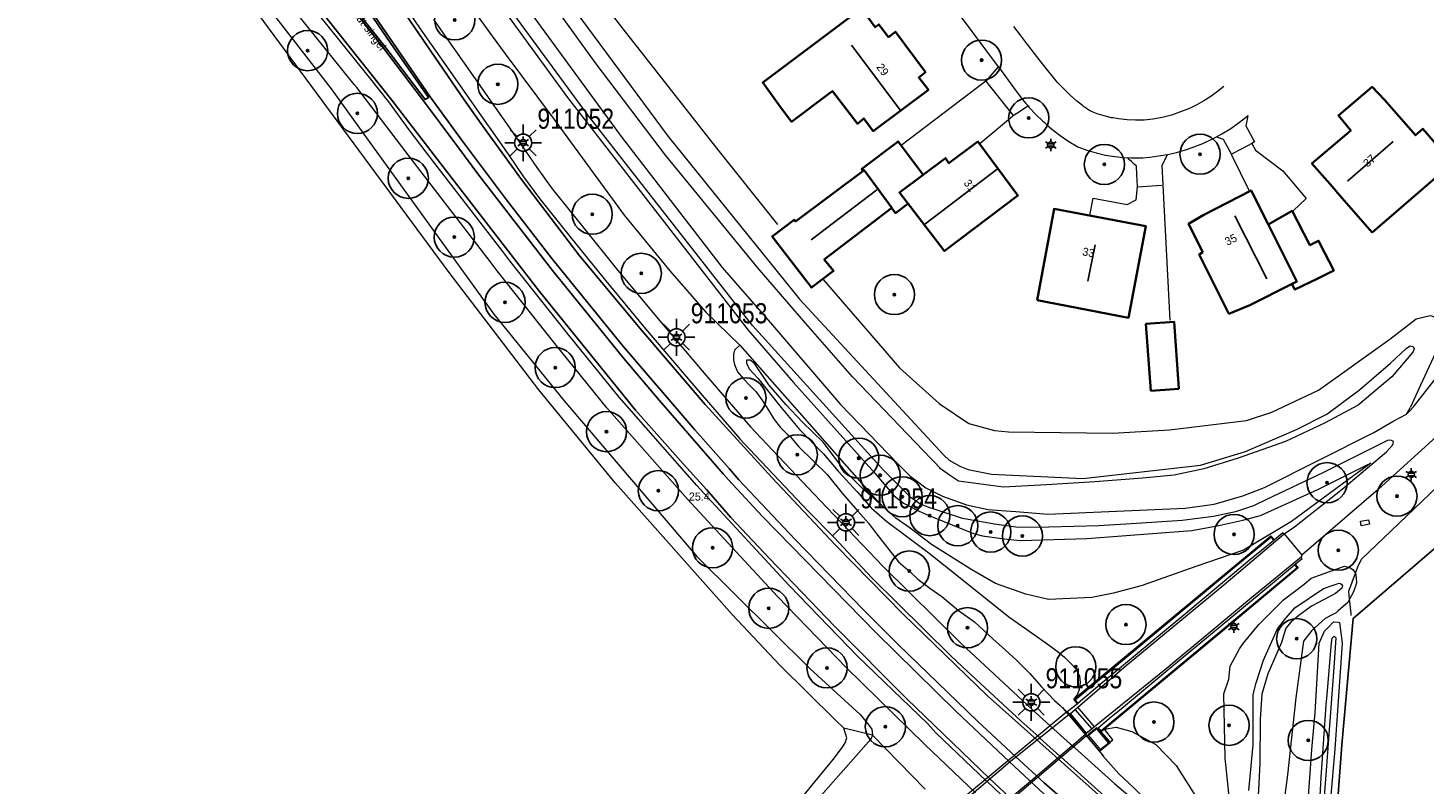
# Model space of a CAD drawing. Header units: metres. Extents: x 169249 to 194689, y 406250 to 412203.
# Tile 24 of 35: x 170061 to 170235, y 406677 to 406771. Entities that reach past the tile are written whole.
import ezdxf
from ezdxf.enums import TextEntityAlignment as Align

# ---------------------------------------------------------------- set-up
doc = ezdxf.new("R2010")
doc.units = ezdxf.units.M
doc.layers.get('0').update_dxf_attribs({"lineweight": 25})
for name, color, linetype, lineweight in [('B-WE-BV-LEUNING-G', 210, 'BV-LEUNING', 18), ('B-WE-GR-BOOM-S', 90, 'Continuous', 25), ('B-WE-GW-TALUD_KRUIN-G', 90, 'Continuous', 18), ('B-WE-GW-TALUD_TEEN-G', 90, 'Continuous', 18), ('B-WE-GW-WATERGANG_INSTEEK-G', 160, 'Continuous', 18), ('B-WE-GW-WATERGANG_SLOOT_BODEM-G', 160, 'Continuous', 18), ('B-WE-IE-TERREINAFSCHEIDING_KUNSTMATIG_MUUR-GV', 90, 'IE-TERREINAFSCHEIDING-KUNSTMATIG-DICHT', 18), ('B-WE-KL-ET_LS_OV_LICHTMAST-S', 190, 'Continuous', 25), ('B-WE-KW-KUNSTWERK_TUNNEL-G', 170, 'Continuous', 18), ('B-WE-OG-TOPOGRAFIE_BEBOUWING-G', 1, 'Continuous', 35), ('B-WE-OG-TOPOGRAFIE_CULTUURSCHEIDING-G', 7, 'Continuous', 18), ('B-WE-OG-TOPOGRAFIE_TERREIN_AGRARISCH-GV', 92, 'Continuous', 18), ('B-WE-OG-TOPOGRAFIE_TERREIN_GROEN-GV', 92, 'Continuous', 18), ('B-WE-OG-TOPOGRAFIE_TERREIN_GROEN_BOS-GV', 92, 'Continuous', 18), ('B-WE-OG-TOPOGRAFIE_WEG_BERM-GV', 62, 'Continuous', 18), ('B-WE-OG-TOPOGRAFIE_WEG_RIJWIELPAD-GV', 51, 'Continuous', 18), ('B-WE-OG-TOPOGRAFIE_WEG_VERHARD-G', 252, 'Continuous', 18)]:
    doc.layers.add(name, color=color, linetype=linetype, lineweight=lineweight)
for name, color, linetype in [('B-WE-IE-TERREINAFSCHEIDING_KUNSTMATIG_HEKWERK_RASTER-G', 7, 'Continuous'), ('B-WE-KG-KADASTRAAL_NOK-G', 7, 'Continuous'), ('B-WE-VW-MARKERING-G', 7, 'Continuous'), ('Label_Nummeraanduidingreeks', 7, 'Continuous'), ('Label_Openbareruimte', 7, 'Continuous'), ('Label_Puntobject', 7, 'Continuous')]:
    doc.layers.add(name, color=color, linetype=linetype)
doc.styles.add('ARIAL', font='ARIALN.TTF', dxfattribs={"height": 1})
doc.styles.add('NLCS-ISO', font='txt')
doc.linetypes.add('BV-LEUNING', pattern='A,1,[69,NLCS.SHX,S=0.2,R=0,X=0,Y=0],1', length=2)
doc.linetypes.add('IE-TERREINAFSCHEIDING-KUNSTMATIG-DICHT', pattern='A,8,-1,[82,NLCS.SHX,S=0.75,R=90,X=0,Y=0],-1', length=10)

# ---------------------------------------------------------------- blocks, each defined once
blk = doc.blocks.new('SGR-BOOM_01')
at = {"ltscale": 0.1}
h = blk.add_hatch(color=256, dxfattribs=at)
edge = h.paths.add_edge_path()
edge.add_arc((0, 0), 0.15, 0, 360)
for radius in [2.5, 0.045]:
    blk.add_circle((0, 0), radius)
blk.add_circle((0, 0), 0.15, dxfattribs=at)
blk = doc.blocks.new('B-SIE-WEG_LICHTMAST-SO')
at = {"ltscale": 0.1}
for p, q in [((-0.33, 0.19), (-0.67, 0.39)), ((0, 0.39), (0, 0.77)), ((0.33, 0.19), (0.67, 0.39)), ((-0.33, -0.19), (-0.67, -0.39)), ((0, -0.39), (0, -0.77)), ((0.33, -0.19), (0.67, -0.39))]:
    blk.add_line(p, q, dxfattribs=at)
at = {"flags": 128}
for points in [[(-0.35, 0.15), (0.35, 0.15)], [(-0.35, -0.15), (0.35, -0.15)]]:
    blk.add_lwpolyline(points, dxfattribs=at)
at = {"ltscale": 0.1}
blk.add_circle((0, 0), 0.386, dxfattribs=at)
at = {"style": 'NLCS-ISO'}
blk.add_attdef('TYPE', text='', height=0.549, dxfattribs=at).set_placement((0, 0.77), align=Align.BOTTOM_CENTER)
blk = doc.blocks.new('LM')
for p, q in [((-0.47, 0.61), (-0.47, 1.83)), ((-1.23, 0.3), (-2.09, 1.16)), ((0.29, 0.3), (1.15, 1.16)), ((-1.54, -0.46), (-2.76, -0.46)), ((-1.23, -1.22), (-2.09, -2.08)), ((-0.47, -1.53), (-0.47, -2.75)), ((0.29, -1.21), (1.15, -2.08)), ((0.6, -0.46), (1.82, -0.46))]:
    blk.add_line(p, q)
blk.add_circle((-0.47, -0.46), 1.07)
at = {"color": 7, "style": 'ARIAL'}
blk.add_attdef('MASTNR.', (1.3, 1.28), '', height=2.5, dxfattribs=at)

msp = doc.modelspace()

# ---------------------------------------------------------------- linework, layer by layer
at = {"layer": 'B-WE-BV-LEUNING-G'}
for p, q in [((170190.26, 406686.4, 12.25), (170190.48, 406686.13, 12.26)), ((170190.48, 406686.13, 12.26), (170195.34, 406680.31, 12.5)), ((170190.8, 406685.86, 12.47), (170190.82, 406685.84, 12.47)), ((170190.82, 406685.84, 12.47), (170193.56, 406682.49, 12.46)), ((170193.49, 406682.91, 12.51), (170193.43, 406682.86, 12.51)), ((170193.56, 406682.49, 12.46), (170194.83, 406680.95, 12.45))]:
    msp.add_line(p, q, dxfattribs=at)
msp.add_polyline3d([(170195.98, 406682.01, 12.48), (170194.52, 406683.72, 12.5), (170193.49, 406682.91, 12.51)], dxfattribs=at)
at = {"layer": 'B-WE-GW-TALUD_KRUIN-G'}
for points in [[(170058.96, 406858.7, 13.17), (170074.35, 406837.68, 13.6), (170089.31, 406816.19, 13.66), (170128.61, 406762.33, 13.52), (170151.09, 406733.35, 13.57), (170156.76, 406726.84, 13.63), (170166.87, 406715.58, 13.66), (170169.3, 406712.73, 13.69), (170170.45, 406711.83, 13.71), (170172.41, 406710.83, 13.69), (170173.52, 406710.35, 13.66), (170179.15, 406708.07, 13.29), (170180.3, 406707.76, 13.29), (170182.97, 406707.39, 13.3), (170185.01, 406707.18, 13.28), (170193.3, 406707.41, 12.91), (170206.38, 406708.44, 12.82), (170209.71, 406709.06, 12.82), (170212.73, 406709.72, 12.8), (170214.9, 406710.28, 12.75), (170222.04, 406713.54, 12.52), (170228.06, 406716.51, 12.33), (170228.68, 406716.82, 12.31)], [(170227.27, 406725.95, 14.65), (170231.13, 406729.24, 14.63), (170233.07, 406731.07, 14.61), (170233.34, 406731.3, 14.6), (170233.57, 406731.41, 14.6), (170233.93, 406731.33, 14.61), (170234.06, 406731.03, 14.62), (170233.9, 406730.63, 14.62), (170231.29, 406727.55, 14.62), (170227.08, 406724.01, 14.68), (170222.99, 406721.84, 14.81), (170218.03, 406719.49, 15.12), (170212.13, 406717.41, 15.27), (170207.85, 406716.11, 15.48), (170204.18, 406715.33, 15.81), (170200.21, 406714.92, 16.06), (170194.3, 406714.49, 16.05), (170188.24, 406714.12, 15.42), (170182.91, 406713.8, 15.74), (170180.41, 406714.14, 15.85), (170177.31, 406714.56, 15.98), (170176.32, 406715.21, 16.03), (170175.06, 406716.11, 16.03), (170174.96, 406716.22, 16.03), (170174.3, 406716.94, 16.02), (170173.9, 406717.36, 16.03), (170164.09, 406727.55, 16.1), (170158.3, 406734.21, 16), (170154.34, 406738.76, 15.93), (170152.25, 406741.17, 15.89), (170140.8, 406755.16, 15.87), (170132.03, 406766.7, 15.84), (170093.64, 406819.88, 15.98)], [(170124.1, 406780.5, 16.01), (170141.12, 406757.46, 15.85), (170157.51, 406737.21, 15.94), (170175.47, 406717.82, 15.99), (170176.13, 406717.2, 16.03), (170177.45, 406716.44, 16.07), (170178.52, 406716, 16.02), (170181.42, 406715.42, 15.97), (170192.8, 406714.89, 15.88), (170207.46, 406716.54, 15.73), (170213.07, 406718.25, 15.33), (170219.4, 406720.98, 15.2), (170223.17, 406722.91, 15.08), (170227.27, 406725.95, 14.65)], [(170213.45, 406676.07, 13.17), (170214.01, 406681.75, 13.32), (170214.01, 406687.95, 13.35), (170214.32, 406689.35, 13.25), (170215.28, 406692.3, 12.85), (170217.03, 406696.17, 12.48), (170218.07, 406697.51, 12.3), (170219.2, 406698.81, 12.23), (170222.77, 406701.22, 12.25), (170223.99, 406701.63, 12.27), (170224.46, 406701.8, 12.29), (170224.68, 406701.85, 12.29), (170224.9, 406701.81, 12.3), (170225.12, 406701.61, 12.32), (170225.05, 406701.23, 12.32), (170224.28, 406700.58, 12.28)], [(170224.28, 406700.58, 12.28), (170221.26, 406699.01, 12.23), (170219.71, 406697.84, 12.25), (170218.75, 406697.05, 12.26), (170218.09, 406696.26, 12.32), (170217.53, 406694.47, 12.54), (170215.84, 406690.59, 12.99), (170215.09, 406688.03, 13.31), (170214.86, 406684.95, 13.32), (170214.84, 406679.44, 13.17), (170214.49, 406672.89, 12.99)], [(170166.6, 406682.95, 13), (170166.37, 406682.46, 12.96), (170157.96, 406672.92, 12.39), (170145.8, 406659.8, 12.09)]]:
    msp.add_polyline3d(points, dxfattribs=at)
at = {"layer": 'B-WE-GW-TALUD_TEEN-G'}
msp.add_line((170226.02, 406699.88, 11.88), (170225.81, 406699.48, 11.86), dxfattribs=at)
for points in [[(170106.01, 406810.05, 12.26), (170116.28, 406797.03, 12.45), (170121.21, 406789.5, 12.8), (170135.02, 406771.46, 12.54), (170147.16, 406756.04, 12.43), (170154.74, 406746.5, 12.66)], [(170160.43, 406739.68, 12.46), (170169.95, 406728.68, 12.49), (170174.87, 406724.23, 12.49), (170178.6, 406721.73, 12.52), (170181.8, 406720.88, 12.58), (170183.54, 406720.71, 12.63), (170196.48, 406720.56, 12.52), (170203.57, 406720.95, 12.47), (170213.16, 406722.12, 12.37), (170216.31, 406723.16, 12.4), (170222.14, 406725.91, 12.37), (170231.04, 406732.23, 12.44), (170234.3, 406734.79, 12.57), (170236.06, 406735.18, 12.7), (170236.34, 406735.1, 12.7), (170236.85, 406734.86, 12.71), (170237.29, 406734.46, 12.71), (170237.57, 406733.61, 12.71), (170237.48, 406732.83, 12.71), (170237.44, 406732.52, 12.71), (170237.02, 406731.15, 12.66), (170234.87, 406726.52, 12.53), (170233.59, 406723.78, 12.46)], [(170167.4, 406711.84, 11.85), (170165.33, 406713.65, 11.83), (170163.15, 406715.85, 11.93), (170160.43, 406719.44, 11.93), (170157.85, 406721.91, 11.99), (170155.83, 406724.09, 11.97), (170153.69, 406726.56, 11.77), (170151.9, 406729.2, 11.66), (170151.35, 406729.62, 11.66), (170150.89, 406729.64, 11.66), (170150.89, 406729.26, 11.66), (170151.22, 406728.55, 11.66), (170152.3, 406727.4, 11.66), (170155.02, 406723.98, 11.66), (170157.48, 406721, 11.66), (170160.46, 406717.98, 11.66), (170162.31, 406715.81, 11.66), (170164.66, 406713.25, 11.82), (170166.44, 406711.22, 11.88), (170168.39, 406709.53, 11.89), (170171.14, 406707.48, 11.91), (170173.65, 406705.59, 11.98), (170177.52, 406702.55, 11.75), (170183.55, 406697.66, 11.67), (170188.19, 406694.44, 11.47), (170189.58, 406693.41, 11.6), (170190.49, 406692.64, 11.58), (170191.23, 406691.91, 11.53), (170191.95, 406691.15, 11.49), (170192.39, 406690.29, 11.46), (170192.44, 406689.49, 11.43), (170192.35, 406688.64, 11.43), (170192.11, 406688.06, 11.41), (170191.68, 406687.44, 11.35)], [(170228.68, 406716.82, 12.31), (170226.51, 406715.23, 12.17), (170218.77, 406709.54, 11.67), (170216.91, 406708.43, 11.62), (170212.82, 406705.98, 11.51), (170206.86, 406703.96, 11.7), (170200.18, 406701.58, 11.56), (170196.62, 406700.62, 11.47), (170193.9, 406700.09, 11.31), (170188.5, 406699.85, 11.3), (170185.7, 406700.51, 11.39), (170181.91, 406701.83, 11.56), (170178.94, 406703.53, 11.73), (170173.93, 406706.7, 11.88), (170171.29, 406708.73, 11.94), (170169.91, 406709.66, 11.95), (170169.48, 406709.94, 11.95), (170167.71, 406711.57, 11.86), (170167.4, 406711.84, 11.85)], [(170211.53, 406670.58, 12.15), (170210.5, 406680.09, 11.97), (170210.36, 406688.07, 11.91), (170210.97, 406689.9, 11.82), (170211.16, 406691.54, 11.75), (170212.29, 406693.69, 11.7), (170212.75, 406694.35, 11.66), (170214.7, 406696.73, 11.64), (170216.04, 406698.04, 11.59), (170217.77, 406699.79, 11.63), (170220.35, 406701.75, 11.58), (170221.24, 406702.49, 11.57), (170225.38, 406703.99, 11.79), (170226.08, 406703.79, 11.85), (170226.41, 406703.56, 11.9), (170226.74, 406703.12, 11.91)], [(170226.74, 406703.12, 11.91), (170226.75, 406703.11, 11.91), (170226.83, 406702.55, 11.97), (170226.88, 406701.86, 11.95), (170226.49, 406700.79, 11.94), (170226.02, 406699.88, 11.88)], [(170225.81, 406699.48, 11.86), (170224.61, 406698.42, 11.78), (170224.33, 406698.18, 11.76), (170223.67, 406697.83, 11.74), (170222.96, 406697.47, 11.71), (170221.31, 406695.99, 11.7), (170220.26, 406694.65, 11.75), (170219.31, 406687.58, 11.84), (170218.29, 406677.99, 11.77), (170216.95, 406667.9, 12.09)], [(170137.35, 406650.23, 11.75), (170143.3, 406657.5, 11.79), (170161.7, 406679.93, 11.92), (170162.84, 406681.44, 11.92), (170163.19, 406681.99, 11.92), (170163.37, 406682.63, 11.89), (170163.01, 406683.8, 11.87)], [(170195.47, 406683.68, 11.4), (170196.92, 406683.93, 11.27), (170198.9, 406683.42, 11.51), (170201.89, 406681.77, 11.8), (170204.4, 406679.17, 11.82), (170207.26, 406674.66, 11.91), (170209.96, 406669.89, 12.04), (170212.57, 406666.96, 12.1), (170215.24, 406665.46, 11.98), (170217.16, 406664.55, 11.98)]]:
    msp.add_polyline3d(points, dxfattribs=at)
at = {"layer": 'B-WE-GW-WATERGANG_INSTEEK-G'}
msp.add_polyline3d([(170221.39, 406661.32, 12.11), (170220.81, 406661.86, 12.01), (170220.2, 406662.43, 11.9), (170220.03, 406664.47, 11.66), (170220.48, 406669.51, 11.58), (170221.33, 406681.14, 11.6), (170221.73, 406685.73, 11.46), (170222.23, 406694.38, 11.5), (170222.89, 406695.89, 11.54), (170223.5, 406696.52, 11.56), (170223.92, 406696.96, 11.58), (170224.02, 406697.06, 11.58), (170224.61, 406697, 11.66), (170224.78, 406696.98, 11.68), (170225.11, 406694.38, 11.71), (170224.16, 406681.21, 11.54), (170222.85, 406665.91, 11.49), (170222.95, 406665.01, 11.5), (170223.36, 406664.32, 11.49)], dxfattribs=at)
at = {"layer": 'B-WE-GW-WATERGANG_SLOOT_BODEM-G'}
msp.add_polyline3d([(170222.24, 406673.11, 11.2), (170222.48, 406677.68, 11.19), (170223.16, 406687.31, 11.21), (170223.17, 406687.4, 11.21), (170223.18, 406687.53, 11.22), (170223.76, 406694.46, 11.36), (170223.86, 406695.01, 11.36), (170224.11, 406695.27, 11.34), (170224.29, 406695.08, 11.3), (170224.08, 406691.96, 11.28), (170223.07, 406678.01, 11.18), (170222.53, 406671.16, 11.14)], dxfattribs=at)
at = {"layer": 'B-WE-IE-TERREINAFSCHEIDING_KUNSTMATIG_HEKWERK_RASTER-G'}
msp.add_polyline3d([(170223.79, 406664.97, 11.78), (170225.06, 406681.76, 11.9), (170226.45, 406697.49, 11.9), (170236.54, 406706.14, 11.77)], dxfattribs=at)
at = {"layer": 'B-WE-IE-TERREINAFSCHEIDING_KUNSTMATIG_MUUR-GV'}
for p, q in [((170216.65, 406707.26, 11.3), (170216.58, 406707.2, 11.3)), ((170219.17, 406704.16, 11.28), (170219.25, 406704.22, 11.28)), ((170192.22, 406686.92, 11.19), (170192.13, 406686.85, 11.19)), ((170190.82, 406685.84, 12.34), (170190.81, 406685.83, 12.35)), ((170191.85, 406686.15, 9.16), (170192.18, 406686.42, 9.17)), ((170194.26, 406684, 9.17), (170193.93, 406683.73, 9.15)), ((170196.18, 406682.11, 11.78), (170195.09, 406683.36, 11.24))]:
    msp.add_line(p, q, dxfattribs=at)
for points in [[(170192.18, 406686.42, 9.17), (170198.2, 406691.63, 9.82), (170210.35, 406701.68, 10.57), (170217.85, 406707.99, 11.32)], [(170217.85, 406707.99, 11.32), (170217.83, 406708.01, 11.32), (170217.72, 406708.14, 11.32), (170216.65, 406707.26, 11.3)], [(170216.58, 406707.2, 11.3), (170213.5, 406704.67, 11.27), (170205.61, 406698.09, 11.15), (170195.21, 406689.44, 11.15), (170193.55, 406688.04, 11.15), (170192.22, 406686.92, 11.19)], [(170219.99, 406705.09, 11.29), (170213.78, 406700.03, 10.8), (170203.17, 406691.19, 9.71), (170194.26, 406684, 9.17)], [(170194.7, 406683.87, 11.19), (170196.37, 406685.25, 11.19), (170197.34, 406686.05, 11.19), (170203.61, 406691.28, 11.26), (170208.67, 406695.47, 11.24), (170216.41, 406701.88, 11.23), (170219.17, 406704.16, 11.28)], [(170219.25, 406704.22, 11.28), (170220.12, 406704.94, 11.29), (170219.99, 406705.09, 11.29)], [(170192.13, 406686.85, 11.19), (170192.06, 406686.79, 11.19), (170190.82, 406685.84, 12.34)], [(170190.81, 406685.83, 12.35), (170190.94, 406685.67, 12.35), (170191.07, 406685.51, 12.36), (170193.1, 406683.05, 12.34), (170193.56, 406682.49, 12.34)], [(170193.93, 406683.73, 9.15), (170193.26, 406683.19, 9.12), (170191.23, 406685.64, 9.16), (170191.85, 406686.15, 9.16)], [(170196.09, 406682.07, 12.33), (170194.51, 406683.87, 12.29), (170193.42, 406682.99, 12.29), (170193.49, 406682.91, 12.29)], [(170195.09, 406683.36, 11.24), (170195.04, 406683.42, 11.21), (170194.66, 406683.84, 11.19), (170194.7, 406683.87, 11.19)], [(170193.49, 406682.91, 12.29), (170194.95, 406681.15, 12.34), (170196.09, 406682.07, 12.33)], [(170193.56, 406682.49, 12.34), (170194.78, 406681.02, 12.34), (170194.85, 406680.94, 12.34)], [(170194.85, 406680.94, 12.34), (170196.23, 406682.06, 11.8), (170196.18, 406682.11, 11.78)]]:
    msp.add_polyline3d(points, dxfattribs=at)
at = {"layer": 'B-WE-KG-KADASTRAAL_NOK-G'}
for p, q in [((170231.43, 406756.86, 21.33), (170225.74, 406751.9, 21.34)), ((170173.1, 406746.58, 20.7), (170182.12, 406753.39, 20.71)), ((170167.11, 406750.84, 17.52), (170158.93, 406744.63, 17.52)), ((170211.73, 406747.59, 20.41), (170215.71, 406739.74, 20.42)), ((170193.42, 406739.47, 21.93), (170194.31, 406744, 21.93))]:
    msp.add_line(p, q, dxfattribs=at)
msp.add_polyline3d([(170163.95, 406768.85, 21.11), (170169.99, 406760.85, 21.11), (170170.08, 406760.72, 21.11)], dxfattribs=at)
at = {"layer": 'B-WE-KW-KUNSTWERK_TUNNEL-G', "linetype": 'Continuous'}
for points in [[(170191.07, 406685.51, 12.36), (170190.81, 406685.83, 12.35), (170176.44, 406673.89, 12.9), (170176.67, 406673.61, 12.89)], [(170193.1, 406683.05, 12.45), (170191.07, 406685.51, 12.36), (170191.07, 406685.51, 12.36)], [(170193.24, 406682.89, 12.46), (170193.1, 406683.05, 12.45), (170193.1, 406683.05, 12.45)], [(170178.83, 406671.01, 12.77), (170179.01, 406670.79, 12.77), (170193.24, 406682.89, 12.46)]]:
    msp.add_polyline3d(points, dxfattribs=at)
at = {"layer": 'B-WE-OG-TOPOGRAFIE_BEBOUWING-G'}
for points in [[(170163.05, 406771.78, 15.21), (170152.92, 406764.18, 15.15), (170154.93, 406761.43, 15.15), (170156.48, 406759.31, 15.16), (170161.17, 406762.83, 15.16), (170161.6, 406763.14, 16.92), (170164.23, 406759.7, 16.92), (170164.49, 406759.35, 16.92), (170164.71, 406759.06, 16.92), (170165.52, 406759.73, 16.92), (170166.67, 406758.14, 16.92), (170173.54, 406763.28, 16.92), (170172.34, 406764.84, 16.92), (170173.17, 406765.47, 16.92), (170169.45, 406770.51, 16.92), (170168.58, 406769.86, 16.92), (170167.39, 406771.43, 16.92), (170166.91, 406771.07, 17.02), (170166.45, 406771.7, 15.16), (170165.2, 406773.4, 15.22), (170163.05, 406771.78, 15.21)], [(170228.84, 406745.52, 17.25), (170238.82, 406754.17, 17.25), (170235.14, 406758.45, 17.25), (170234.24, 406757.63, 17.25), (170230.37, 406762.03, 17.25), (170228.83, 406763.65, 17.25), (170224.63, 406760.11, 17.25), (170226.17, 406758.23, 17.25), (170221.32, 406754.11, 17.25), (170223.58, 406751.53, 17.25), (170225.07, 406749.83, 17.25), (170228.84, 406745.52, 17.25)], [(170165.39, 406753.23, 15.32), (170165.25, 406753.45, 15.32), (170169.78, 406756.87, 15.33), (170172.9, 406752.72, 15.33)], [(170175.41, 406743.38, 15.68), (170173.63, 406745.69, 15.68), (170169.94, 406750.49, 15.68), (170175.68, 406754.79, 15.68), (170176.11, 406754.15, 15.68), (170179.72, 406756.84, 15.68), (170184.69, 406750.14, 15.68), (170175.53, 406743.21, 15.68), (170175.41, 406743.38, 15.68)], [(170169.01, 406748.59, 14.78), (170160.58, 406742.16, 14.78), (170161.73, 406740.74, 15.22), (170159, 406738.66, 15.21), (170154.08, 406745.04, 15.14), (170156.82, 406747.12, 15.12), (170156.98, 406746.9, 14.78), (170165.53, 406753.29, 14.78), (170169.01, 406748.59, 14.78)], [(170170.99, 406749.1, 15.33), (170169.45, 406747.95, 15.33), (170168.99, 406748.56, 15.33)], [(170207.75, 406743.07, 17.27), (170205.95, 406746.61, 17.27), (170207.86, 406747.73, 17.27), (170213.74, 406750.76, 17.27), (170215.78, 406746.71, 17.27), (170219.44, 406739.44, 17.27), (170218.78, 406739.1, 17.27), (170213.6, 406736.47, 17.27), (170210.99, 406735.4, 17.27), (170207.28, 406742.8, 17.27), (170207.75, 406743.07, 17.27)], [(170187.08, 406737.08, 17.46), (170198.46, 406734.92, 17.46), (170200.65, 406746.3, 17.46), (170189.21, 406748.45, 17.46), (170187.08, 406737.08, 17.46)], [(170218.85, 406739.06, 15.07), (170219.2, 406738.41, 15.07), (170221.97, 406739.76, 15.07), (170224.05, 406740.78, 15.07), (170222.9, 406743.04, 15.07), (170222.16, 406744.49, 15.07), (170221.07, 406743.95, 15.07), (170221.04, 406744.01, 15.07), (170218.86, 406748.21, 15.07), (170218.86, 406748.21, 15.07), (170215.96, 406746.56, 15.07)], [(170204.76, 406726.08, 15.15), (170204.75, 406726.08, 15.15), (170201.27, 406725.82, 15.15), (170200.65, 406734.14, 15.15), (170204.15, 406734.42, 15.15), (170204.72, 406726.67, 15.15), (170204.76, 406726.08, 15.15)]]:
    msp.add_polyline3d(points, dxfattribs=at)
at = {"layer": 'B-WE-OG-TOPOGRAFIE_CULTUURSCHEIDING-G'}
for points in [[(170226.74, 406703.12, 11.95), (170227.03, 406703.91, 11.93), (170227.48, 406704.85, 11.87), (170231.18, 406708.39, 11.88), (170239.86, 406716.7, 11.91), (170252, 406727.1, 12.05), (170264.6, 406736.92, 12.26)], [(170226.02, 406699.88, 11.99), (170225.92, 406700.87, 12.01), (170226.74, 406703.12, 11.95)], [(170226.23, 406697.83, 11.94), (170226.21, 406698.09, 11.95), (170226.02, 406699.88, 11.99)]]:
    msp.add_polyline3d(points, dxfattribs=at)
at = {"layer": 'B-WE-OG-TOPOGRAFIE_TERREIN_AGRARISCH-GV'}
msp.add_polyline3d([(170161.98, 406684.83, 11.84), (170155.06, 406691.67, 11.67), (170149.12, 406697.96, 11.73), (170134.51, 406714.36, 11.72), (170125.04, 406725.93, 11.73), (170113.85, 406740.56, 11.76), (170088.78, 406774.52, 11.8), (170084.39, 406779.76, 11.76), (170077.62, 406788.33, 11.71), (170069.58, 406797.75, 11.7), (170062.77, 406805.5, 11.61), (170059.55, 406809.65, 11.62)], dxfattribs=at)
at = {"layer": 'B-WE-OG-TOPOGRAFIE_TERREIN_GROEN-GV'}
for p, q in [((170150.04, 406731.49, 12.24), (170167.4, 406711.84, 0.92)), ((170220.06, 406705.37, 11.32), (170219.99, 406705.09, 11.29)), ((170192.13, 406686.85, 11.19), (170191.68, 406687.44, 11.35)), ((170190.48, 406686.13, 12.36), (170190.81, 406685.83, 12.35)), ((170195.47, 406683.68, 11.4), (170195.09, 406683.36, 11.24))]:
    msp.add_line(p, q, dxfattribs=at)
for points in [[(170058.97, 406854.96, 12.14), (170060.25, 406853.15, 12.13), (170067.19, 406843.46, 12.26), (170075.16, 406831.97, 12.34), (170082.36, 406821.29, 12.29), (170090.56, 406809.39, 12.23), (170098.62, 406798.63, 12.19), (170104.85, 406790.33, 12.28), (170111.86, 406780.17, 12.27), (170119.19, 406769.97, 12.22), (170120.83, 406767.77, 12.24), (170126.92, 406759.61, 12.32), (170135.65, 406747.69, 12.32), (170136.6, 406746.53, 12.31), (170141.33, 406740.75, 12.3), (170145.83, 406735.62, 12.23), (170150.04, 406731.49, 12.24)], [(170150.04, 406731.49, 12.24), (170149.41, 406730.87, 12.37), (170149.31, 406730.53, 12.37), (170149.26, 406730.33, 12.37), (170149.27, 406729.65, 12.37), (170149.4, 406729.11, 12.37), (170149.78, 406728.17, 12.37), (170150.48, 406727.36, 12.37), (170151.35, 406726.45, 12.37), (170152.07, 406725.71, 12.37), (170152.81, 406724.7, 12.37), (170153.63, 406723.39, 12.37), (170154.34, 406722.26, 12.37), (170155.11, 406721.25, 12.37), (170155.95, 406720.42, 12.37), (170156.33, 406720.12, 12.37), (170157.42, 406718.83, 12.37), (170159.18, 406717.09, 12.37), (170160.93, 406715.41, 12.39), (170162.82, 406713.07, 12.42), (170164.75, 406710.83, 12.42), (170166.07, 406709.32, 12.42), (170166.95, 406708.16, 12.42), (170169.84, 406704.54, 12.42), (170171.27, 406703.28, 12.42), (170172.24, 406702.38, 12.42), (170173.74, 406701.26, 12.42), (170175.22, 406700.21, 12.42), (170177.31, 406698.48, 12.42), (170179.29, 406697.06, 12.42), (170181.57, 406694.93, 12.42), (170183.12, 406693.55, 12.42), (170184.57, 406692.22, 12.42), (170186.2, 406690.62, 12.42), (170187.65, 406688.97, 12.42), (170189.27, 406687.26, 12.42), (170189.91, 406686.67, 12.39), (170190.48, 406686.13, 12.36)], [(170191.68, 406687.44, 11.35), (170210.86, 406703.3, 11.44), (170216.22, 406707.77, 11.42), (170216.65, 406707.26, 11.3)], [(170219.25, 406704.22, 11.28), (170219.61, 406703.76, 11.41), (170210.42, 406696.09, 11.45), (170195.47, 406683.68, 11.4)], [(170194.85, 406680.94, 12.34), (170195.28, 406680.39, 12.39), (170197.26, 406678.12, 12.37), (170199.1, 406676.42, 12.37), (170201.39, 406674.11, 12.42), (170202.02, 406673.48, 12.42), (170206.06, 406669.51, 12.39), (170209.03, 406667.09, 12.36), (170212.3, 406665.1, 12.36), (170215.06, 406663.28, 12.37), (170218.77, 406661.23, 12.32), (170220.02, 406661.06, 12.27), (170221.01, 406661.25, 12.16), (170221.28, 406661.3, 12.12), (170221.31, 406661.3, 12.12), (170221.39, 406661.32, 12.11)]]:
    msp.add_polyline3d(points, dxfattribs=at)
at = {"layer": 'B-WE-OG-TOPOGRAFIE_TERREIN_GROEN_BOS-GV'}
for p, q in [((170163.01, 406683.8, 11.87), (170161.98, 406684.83, 11.84)), ((170166.6, 406682.95, 13), (170163.01, 406683.8, 11.87)), ((170173.16, 406676.21, 12.84), (170166.6, 406682.95, 13))]:
    msp.add_line(p, q, dxfattribs=at)
at = {"layer": 'B-WE-OG-TOPOGRAFIE_WEG_BERM-GV'}
for points in [[(170179.41, 406675.78, 12.89), (170173.1, 406681.78, 12.9), (170163.34, 406691.34, 12.93), (170154.74, 406700.2, 12.91), (170144.05, 406711.77, 12.95), (170143.2, 406712.68, 12.95), (170133.5, 406723.71, 12.91), (170127.01, 406731.69, 12.88), (170119.83, 406740.77, 12.81), (170118.94, 406741.92, 12.81), (170110.37, 406753.07, 12.76), (170109.41, 406754.31, 12.76), (170107.29, 406757.09, 12.73), (170102.34, 406763.58, 12.69), (170102.02, 406763.96, 12.68), (170094.8, 406772.93, 12.57), (170088.67, 406780.39, 12.57), (170087.35, 406781.99, 12.57), (170086.52, 406783, 12.57), (170080.55, 406789.78, 12.48), (170072.17, 406799.66, 12.47), (170064.63, 406808.71, 12.45), (170058.17, 406816.58, 12.39), (170058.16, 406816.6, 12.39)], [(170060.14, 406811.83, 12.19), (170069.24, 406800.44, 12.18), (170078.27, 406789.62, 12.15), (170088.81, 406776.76, 12.31), (170099.13, 406763.41, 12.6), (170105.04, 406755.23, 12.59), (170119.41, 406735.34, 12.56), (170128.16, 406724.57, 12.69), (170144.69, 406705.17, 12.69), (170158.82, 406691.21, 12.81), (170165.03, 406685.51, 12.94), (170165.98, 406684.39, 12.97), (170166.51, 406683.68, 12.99), (170166.6, 406682.95, 13)], [(170183.43, 406674.72, 12.89), (170180.86, 406677.16, 12.89), (170180.79, 406677.23, 12.89), (170174.49, 406683.22, 12.9), (170173.47, 406684.34, 12.97), (170164.76, 406692.75, 12.93), (170156.19, 406701.57, 12.91), (170145.52, 406713.13, 12.95), (170144.69, 406714.02, 12.95), (170135.03, 406725.01, 12.91), (170128.57, 406732.95, 12.88), (170121.4, 406742, 12.81), (170120.53, 406743.14, 12.81), (170111.95, 406754.29, 12.76), (170111, 406755.53, 12.76), (170108.88, 406758.31, 12.73), (170106.33, 406761.78, 12.74), (170103.91, 406764.81, 12.69), (170103.58, 406765.22, 12.68), (170096.35, 406774.2, 12.57)], [(170108.12, 406774.01, 12.6), (170110.24, 406770.9, 12.54), (170115.44, 406763.5, 12.56), (170118.52, 406759.11, 12.56), (170119.05, 406758.35, 12.56), (170121.3, 406755.14, 12.57), (170123.11, 406752.46, 12.58), (170125.1, 406749.77, 12.58), (170128.93, 406744.98, 12.62), (170133.14, 406739.74, 12.64), (170138.29, 406733.53, 12.66), (170144.31, 406726.46, 12.7), (170150.04, 406719.85, 12.77), (170151.26, 406718.57, 12.64), (170158.61, 406710.8, 12.65), (170161.82, 406707.57, 12.73), (170166.51, 406702.52, 12.63), (170176.29, 406692.86, 12.65), (170177.79, 406691.46, 12.71), (170185.1, 406684.69, 12.56), (170187.34, 406682.68, 12.57), (170187.44, 406682.59, 12.57), (170189.93, 406680.35, 12.59), (170190.06, 406680.24, 12.59), (170195.47, 406675.37, 12.62)], [(170111.89, 406772.05, 12.54), (170117.07, 406764.65, 12.56), (170120.16, 406760.26, 12.56), (170120.69, 406759.5, 12.56), (170122.95, 406756.27, 12.57), (170124.75, 406753.61, 12.58), (170126.68, 406750.98, 12.58), (170130.49, 406746.23, 12.62), (170134.69, 406741.01, 12.64), (170139.83, 406734.82, 12.66), (170145.83, 406727.76, 12.7), (170151.4, 406721.33, 12.63), (170152.72, 406719.94, 12.64), (170160.06, 406712.18, 12.65), (170167.93, 406703.93, 12.63), (170177.67, 406694.3, 12.65), (170186.44, 406686.17, 12.56), (170188.68, 406684.16, 12.57), (170188.77, 406684.08, 12.57), (170191.27, 406681.84, 12.59), (170191.39, 406681.73, 12.59), (170196.79, 406676.88, 12.62), (170201.58, 406672.84, 12.68)], [(170192.22, 406686.92, 11.19), (170191.84, 406687.36, 11.42), (170211.7, 406703.87, 11.37), (170216.21, 406707.59, 11.41), (170216.58, 406707.2, 11.3)], [(170219.17, 406704.16, 11.28), (170219.48, 406703.78, 11.38), (170211.11, 406696.82, 11.41), (170195.05, 406683.48, 11.3), (170194.7, 406683.87, 11.19)]]:
    msp.add_polyline3d(points, dxfattribs=at)
at = {"layer": 'B-WE-OG-TOPOGRAFIE_WEG_RIJWIELPAD-GV'}
for p, q in [((170217.85, 406707.99, 11.32), (170220.06, 406705.37, 11.32)), ((170193.93, 406683.73, 9.15), (170191.85, 406686.15, 9.16)), ((170194.26, 406684, 9.17), (170192.18, 406686.42, 9.17))]:
    msp.add_line(p, q, dxfattribs=at)
for points in [[(170191.07, 406685.51, 9.16), (170183.77, 406679.65, 9.21), (170176.67, 406673.61, 9.18)], [(170193.1, 406683.05, 9.12), (170193.26, 406683.19, 9.12), (170191.23, 406685.64, 9.16), (170191.07, 406685.51, 9.16)], [(170178.83, 406671.01, 9.19), (170186, 406676.99, 9.21), (170193.1, 406683.05, 9.12)]]:
    msp.add_polyline3d(points, dxfattribs=at)
at = {"layer": 'B-WE-OG-TOPOGRAFIE_WEG_VERHARD-G'}
for p, q in [((170175.19, 406775.64, 11.84), (170182.25, 406766.13, 11.86)), ((170182.26, 406766.14, 11.97), (170182.25, 406766.13, 11.97)), ((170180.69, 406764.36, 12.06), (170170.17, 406756.36, 12.09)), ((170185.96, 406761.28, 11.97), (170185.99, 406761.3, 11.97)), ((170199.58, 406751.22, 12.2), (170202.64, 406751.41, 12.2)), ((170233.11, 406722.92, 12.34), (170233.59, 406723.78, 12.46))]:
    msp.add_line(p, q, dxfattribs=at)
for points in [[(170217.85, 406707.99, 11.32), (170219.17, 406708.9, 11.57), (170225.09, 406713.58, 12.02), (170230.6, 406718.21, 12.39), (170231.38, 406719.03, 12.41), (170231.46, 406719.26, 12.41), (170231.48, 406719.43, 12.4), (170231.45, 406719.54, 12.39), (170231.25, 406719.64, 12.38), (170230.99, 406719.68, 12.39), (170230.98, 406719.68, 12.39), (170230.72, 406719.63, 12.39), (170222.77, 406715.63, 12.5), (170215.6, 406712.23, 12.7), (170214.03, 406711.51, 12.75), (170211.81, 406710.73, 12.75), (170209.05, 406710.15, 12.76), (170205.15, 406709.66, 12.86), (170199.49, 406709.3, 12.93), (170194.76, 406709.02, 12.98), (170188.54, 406708.82, 13.12), (170184.72, 406708.8, 13.2), (170181.79, 406709.21, 13.27), (170177.81, 406709.92, 13.39), (170174.26, 406711.07, 13.58), (170173.61, 406711.28, 13.61), (170172.41, 406711.8, 13.65), (170171.78, 406712.25, 13.65), (170171.46, 406712.47, 13.65), (170167.95, 406715.95, 13.67), (170151.65, 406733.96, 13.64), (170135.96, 406753.97, 13.6), (170131.07, 406760.21, 13.59), (170107.32, 406792.59, 13.6)], [(170119.54, 406779.02, 13.71), (170135.27, 406757.49, 13.73), (170147.87, 406741.16, 13.7), (170154.13, 406734, 13.78), (170162.6, 406724.13, 13.83), (170169.73, 406716.73, 13.82), (170171.29, 406715.19, 13.86), (170171.56, 406714.99, 13.85), (170172.35, 406714.39, 13.82), (170173.24, 406713.72, 13.79), (170175.31, 406712.71, 13.74), (170178.3, 406711.64, 13.58), (170181, 406711.04, 13.54), (170182.65, 406710.91, 13.47), (170184.46, 406710.77, 13.4), (170188.42, 406710.47, 13.23), (170205.52, 406711.2, 12.9), (170209.14, 406711.7, 12.87), (170212.7, 406712.72, 12.8), (170215.43, 406713.79, 12.79), (170229.02, 406720.64, 12.44), (170231.53, 406722.06, 12.4), (170233.11, 406722.92, 12.34)], [(170210.36, 406763.7, 12), (170209.57, 406763.06, 12), (170208.73, 406762.47, 12), (170208.08, 406762.05, 11.99), (170207.87, 406761.92, 11.99), (170206.98, 406761.43, 11.99), (170206.06, 406760.98, 11.99), (170204.95, 406760.53, 11.99), (170203.82, 406760.15, 11.99), (170202.66, 406759.85, 11.99), (170201.49, 406759.63, 11.99), (170200.43, 406759.52, 11.97), (170199.36, 406759.49, 11.96), (170198.3, 406759.54, 11.95), (170197.24, 406759.66, 11.93), (170196.56, 406759.78, 11.92), (170196.35, 406759.82, 11.92), (170195.46, 406760.04, 11.91), (170194.59, 406760.31, 11.91), (170193.74, 406760.63, 11.9), (170192.88, 406761.23, 11.9), (170192.7, 406761.37, 11.9), (170192.05, 406761.89, 11.9), (170191.21, 406762.62, 11.9), (170190.41, 406763.39, 11.9), (170189.65, 406764.21, 11.9), (170187.77, 406766.54, 11.92), (170186.9, 406767.65, 11.93), (170185.92, 406768.9, 11.94), (170185.9, 406768.94, 11.94), (170185.01, 406770.11, 11.92), (170184.2, 406771.17, 11.91)], [(170182.25, 406766.13, 11.97), (170180.7, 406764.37, 12.06), (170180.69, 406764.36, 12.06)], [(170182.25, 406766.13, 11.86), (170182.26, 406766.13, 11.86), (170184.49, 406763.13, 11.87), (170185.28, 406762.09, 11.87), (170185.7, 406761.59, 11.87), (170185.96, 406761.28, 11.87)], [(170180.69, 406764.36, 12.06), (170181.15, 406763.78, 12.08), (170184.11, 406760.08, 12.19)], [(170184.11, 406760.08, 12.19), (170185.01, 406760.66, 12.09), (170185.95, 406761.28, 11.97), (170185.96, 406761.28, 11.97)], [(170185.96, 406761.28, 11.87), (170186.12, 406761.09, 11.88), (170187.01, 406760.14, 11.88), (170187.78, 406759.41, 11.88), (170187.96, 406759.24, 11.88), (170188.08, 406759.13, 11.88), (170188.32, 406758.93, 11.88), (170188.94, 406758.4, 11.88), (170189.97, 406757.61, 11.89), (170191.05, 406756.87, 11.89), (170192.15, 406756.2, 11.9), (170193.28, 406755.78, 11.91), (170194.43, 406755.43, 11.91), (170195.6, 406755.16, 11.92), (170196.78, 406754.97, 11.93), (170197.86, 406754.85, 11.93), (170198.79, 406754.81, 11.94), (170198.95, 406754.81, 11.94), (170200.04, 406754.83, 11.94), (170200.27, 406754.84, 11.94), (170201.13, 406754.91, 11.95), (170202.21, 406755.05, 11.95), (170203.34, 406755.25, 11.95), (170204.46, 406755.5, 11.96), (170205.57, 406755.82, 11.96), (170206.66, 406756.19, 11.97), (170207.06, 406756.34, 11.97), (170207.73, 406756.61, 11.97), (170208.93, 406757.17, 11.98), (170209.45, 406757.45, 11.98), (170210.1, 406757.79, 11.99), (170211.22, 406758.49, 12), (170212.3, 406759.25, 12.01), (170213.22, 406759.97, 12.02), (170213.33, 406760.07, 12.02), (170213.3, 406759.85, 12.03), (170213.22, 406759.41, 12.06), (170213.11, 406758.8, 12.09), (170214.12, 406756.89, 12.18), (170214.16, 406756.81, 12.18), (170213.83, 406756.59, 12.18)], [(170179.99, 406756.66, 12.35), (170184.04, 406760.02, 12.19), (170184.11, 406760.08, 12.19)], [(170211.29, 406755.26, 12.2), (170210.29, 406757.11, 12.05), (170209.49, 406757.38, 12.03)], [(170213.83, 406756.59, 12.18), (170212.76, 406756.03, 12.19), (170211.29, 406755.26, 12.2)], [(170213.83, 406756.59, 12.18), (170214.28, 406755.76, 12.23), (170217.7, 406753.22, 12.24), (170220.61, 406749.74, 12.3), (170218.97, 406748.24, 12.31)], [(170199.58, 406751.22, 12.2), (170199.58, 406751.27, 12.2), (170199.51, 406752.73, 12.11), (170199.46, 406753.78, 12.05), (170199.42, 406753.82, 12.05), (170199.19, 406754.03, 12.04), (170198.83, 406754.35, 12.02), (170198.4, 406754.75, 12)], [(170203.32, 406755.2, 12.03), (170203.3, 406755.16, 12.03), (170202.62, 406753.86, 12.08), (170202.74, 406751.44, 12.09), (170202.74, 406751.41, 12.09), (170203.62, 406734.63, 12.38)], [(170213.52, 406750.76, 12.39), (170211.34, 406755.17, 12.2), (170211.29, 406755.26, 12.2)], [(170193.64, 406747.68, 12.21), (170194.06, 406749.8, 12.2), (170198.32, 406748.99, 12.21), (170199.45, 406749.58, 12.21), (170199.58, 406751.22, 12.2)], [(170233.11, 406722.92, 12.34), (170233.55, 406723.36, 12.34), (170233.96, 406723.82, 12.34), (170236.22, 406726.67, 12.35), (170238.45, 406729.54, 12.36), (170241.13, 406733.09, 12.36), (170243.76, 406736.67, 12.36), (170246.34, 406740.3, 12.36), (170248.87, 406743.96, 12.36)], [(170255.76, 406739.84, 12.51), (170252.23, 406735.89, 12.49), (170246.12, 406729.06, 12.45), (170245.45, 406728.31, 12.45), (170239.99, 406722.98, 12.44), (170237.24, 406720.49, 12.38), (170229.56, 406713.52, 12.21), (170227.49, 406711.75, 12.02), (170220.06, 406705.37, 11.32)], [(170227.39, 406709.58, 12.01), (170228.39, 406709.76, 12), (170228.5, 406709.21, 12.01), (170227.45, 406709.01, 11.97), (170227.39, 406709.58, 12.01)], [(170196.18, 406682.11, 11.78), (170196.52, 406682.37, 11.97), (170195.47, 406683.68, 11.4)]]:
    msp.add_polyline3d(points, dxfattribs=at)
at = {"layer": 'B-WE-VW-MARKERING-G', "linetype": 'Continuous'}
for points in [[(170008.27, 406884.88, 12.25), (170018.09, 406873.22, 12.27), (170020.85, 406869.77, 12.28), (170026.22, 406863.05, 12.31), (170034.36, 406852.39, 12.35), (170055.71, 406824, 12.46), (170063.3, 406814.4, 12.51), (170068.88, 406807.6, 12.54), (170089.32, 406783.58, 12.6), (170090.62, 406781.99, 12.61), (170097.18, 406773.97, 12.66), (170106.69, 406761.99, 12.74), (170112.39, 406754.62, 12.82), (170125.11, 406738.18, 12.91), (170137.07, 406723.4, 12.95), (170143.03, 406716.68, 12.98), (170145.92, 406713.51, 12.97), (170148.92, 406710.06, 13.01), (170153.75, 406704.94, 12.96), (170161.88, 406696.46, 12.92), (170170.88, 406687.46, 12.92), (170181.15, 406677.54, 12.91), (170191.55, 406667.89, 12.89)], [(170031.48, 406884.68, 12.22), (170034.68, 406880.19, 12.28), (170038.52, 406874.79, 12.35), (170072.35, 406825.56, 12.54), (170098.12, 406787.77, 12.58), (170115.71, 406762.05, 12.58), (170118.06, 406758.77, 12.59), (170122.84, 406752.12, 12.61), (170130.14, 406742.59, 12.71), (170137.83, 406733.33, 12.72), (170145.76, 406724.13, 12.73), (170151.03, 406718.34, 12.7), (170154.03, 406715.03, 12.68), (170162.01, 406706.55, 12.71), (170170.39, 406698.02, 12.69), (170180.93, 406687.84, 12.69), (170198.57, 406672.12, 12.74)]]:
    msp.add_polyline3d(points, dxfattribs=at)
at = {"layer": 'B-WE-VW-MARKERING-G'}
for points in [[(170094.47, 406784.85, 12.66), (170093.95, 406784.59, 12.65), (170093.8, 406784.61, 12.65), (170092.99, 406784.66, 12.63), (170093.33, 406784.23, 12.63), (170100.2, 406775.84, 12.66), (170105.85, 406768.67, 12.66), (170110.85, 406762.08, 12.69), (170111.06, 406762.2, 12.69), (170111.27, 406762.32, 12.7), (170106.57, 406769.07, 12.67), (170098.3, 406781.18, 12.67), (170095.15, 406785.63, 12.66), (170094.97, 406785.88, 12.66), (170094.74, 406785.34, 12.67), (170094.47, 406784.85, 12.66)], [(170095.27, 406786.02, 12.67), (170095.41, 406785.82, 12.67), (170111.5, 406762.4, 12.69)], [(170110.66, 406761.91, 12.71), (170105.54, 406768.63, 12.67), (170100.01, 406775.72, 12.67), (170093.98, 406783.09, 12.64), (170093.2, 406784.11, 12.62), (170092.73, 406784.73, 12.62)], [(170110.66, 406761.91, 12.71), (170114.79, 406756.37, 12.74), (170117.69, 406752.48, 12.77), (170126.72, 406740.79, 12.79), (170135.61, 406729.85, 12.78), (170140.01, 406724.66, 12.8), (170148, 406715.48, 12.83), (170148.64, 406714.75, 12.83), (170152.87, 406710.17, 12.83), (170166.98, 406695.71, 12.78), (170177.01, 406685.88, 12.76), (170183.64, 406679.61, 12.75), (170193.51, 406670.44, 12.79)], [(170194.2, 406671.57, 12.8), (170187.99, 406677.02, 12.73), (170184.42, 406680.25, 12.71), (170179.67, 406684.7, 12.72), (170169.78, 406694.24, 12.73), (170165.52, 406698.49, 12.76), (170156.95, 406707.3, 12.79), (170149.95, 406714.73, 12.77), (170148.71, 406716.15, 12.78), (170144.47, 406720.97, 12.79), (170135.45, 406731.47, 12.75), (170126.63, 406742.27, 12.78), (170120.98, 406749.58, 12.74), (170115.53, 406756.91, 12.73), (170111.5, 406762.4, 12.69)]]:
    msp.add_polyline3d(points, dxfattribs=at)

# ---------------------------------------------------------------- block references
for p, values in [((170123.54, 406757.16, 12.51), {'MASTNR.': '911052'}), ((170142.64, 406732.94, 12.52), {'MASTNR.': '911053'}), ((170163.75, 406709.9, 12.51), {'MASTNR.': '911054'}), ((170186.84, 406687.5, 12.5), {'MASTNR.': '911055'})]:
    msp.add_blockref('LM', p).add_auto_attribs(values)
at = {"layer": 'B-WE-GR-BOOM-S', "color": 7}
for p in [(170114.54, 406771.99, 12.46), (170096.22, 406768.17, 12.51), (170180.17, 406766.98, 11.94), (170119.91, 406763.98, 12.35), (170102.42, 406760.35, 12.61), (170186.04, 406759.79, 11.98), (170207.39, 406755.27, 12.04), (170195.47, 406754, 12.02), (170108.76, 406752.27, 12.66), (170131.67, 406747.8, 12.46), (170114.49, 406744.95, 12.75), (170137.78, 406740.44, 12.47), (170120.81, 406736.83, 12.77), (170169.32, 406737.8, 12.43), (170127.06, 406728.71, 12.91), (170150.82, 406724.92, 12.57), (170133.45, 406720.73, 12.77), (170157.22, 406717.85, 12.37), (170164.88, 406717.43, 13.45), (170167.54, 406715.31, 13.61), (170223.21, 406714.37, 12.38), (170139.91, 406713.38, 12.74), (170170.28, 406712.62, 13.64), (170231.92, 406712.7, 12.11), (170173.72, 406710.28, 13.46), (170177.21, 406709.02, 13.32), (170181.31, 406708.23, 13.16), (170185.26, 406707.74, 13.05), (170211.63, 406707.93, 12.08), (170146.67, 406706.27, 12.76), (170224.61, 406705.97, 11.6), (170171.17, 406703.38, 12.52), (170153.66, 406698.74, 12.76), (170178.42, 406696.32, 12.45), (170198.16, 406696.72, 11.49), (170219.43, 406694.95, 11.55), (170160.92, 406691.32, 12.8), (170191.91, 406691.46, 11.5), (170168.19, 406684, 12.64), (170201.64, 406684.58, 11.58), (170211, 406684.17, 12.15), (170220.86, 406682.29, 11.64)]:
    msp.add_blockref('SGR-BOOM_01', p, dxfattribs=at)
at = {"layer": 'B-WE-KL-ET_LS_OV_LICHTMAST-S', "color": 7}
for p in [(170123.07, 406756.7, 12.51), (170188.79, 406756.42, 12.01), (170142.17, 406732.49, 12.52), (170233.7, 406715.4, 12.27), (170163.28, 406709.44, 12.51), (170211.6, 406696.45, 11.31), (170186.37, 406687.05, 12.5)]:
    msp.add_blockref('B-SIE-WEG_LICHTMAST-SO', p, dxfattribs=at)

# ---------------------------------------------------------------- texts
at = {"layer": 'Label_Nummeraanduidingreeks', "color": 7, "lineweight": 18}
for s, rotation, p in [('29', -53, (170167.85, 406765.81)), ('37', 41.2, (170228.48, 406754.45)), ('31', -53.1, (170178.73, 406751.37)), ('35', 26.6, (170211.22, 406744.64)), ('33', -10.6, (170193.49, 406743.05))]:
    msp.add_text(s, height=1, rotation=rotation, dxfattribs=at).set_placement(p, align=Align.MIDDLE)
at = {"layer": 'Label_Openbareruimte', "color": 252, "lineweight": 18}
msp.add_text('Lippstadt-singel', height=1, rotation=-53.2103, dxfattribs=at).set_placement((170102.77, 406772.06), align=Align.MIDDLE)
at = {"layer": 'Label_Puntobject', "lineweight": 18}
msp.add_text('25.4', height=1, dxfattribs=at).set_placement((170145.01, 406712.65, 13.07), align=Align.MIDDLE)

doc.saveas('drawing.dxf')
